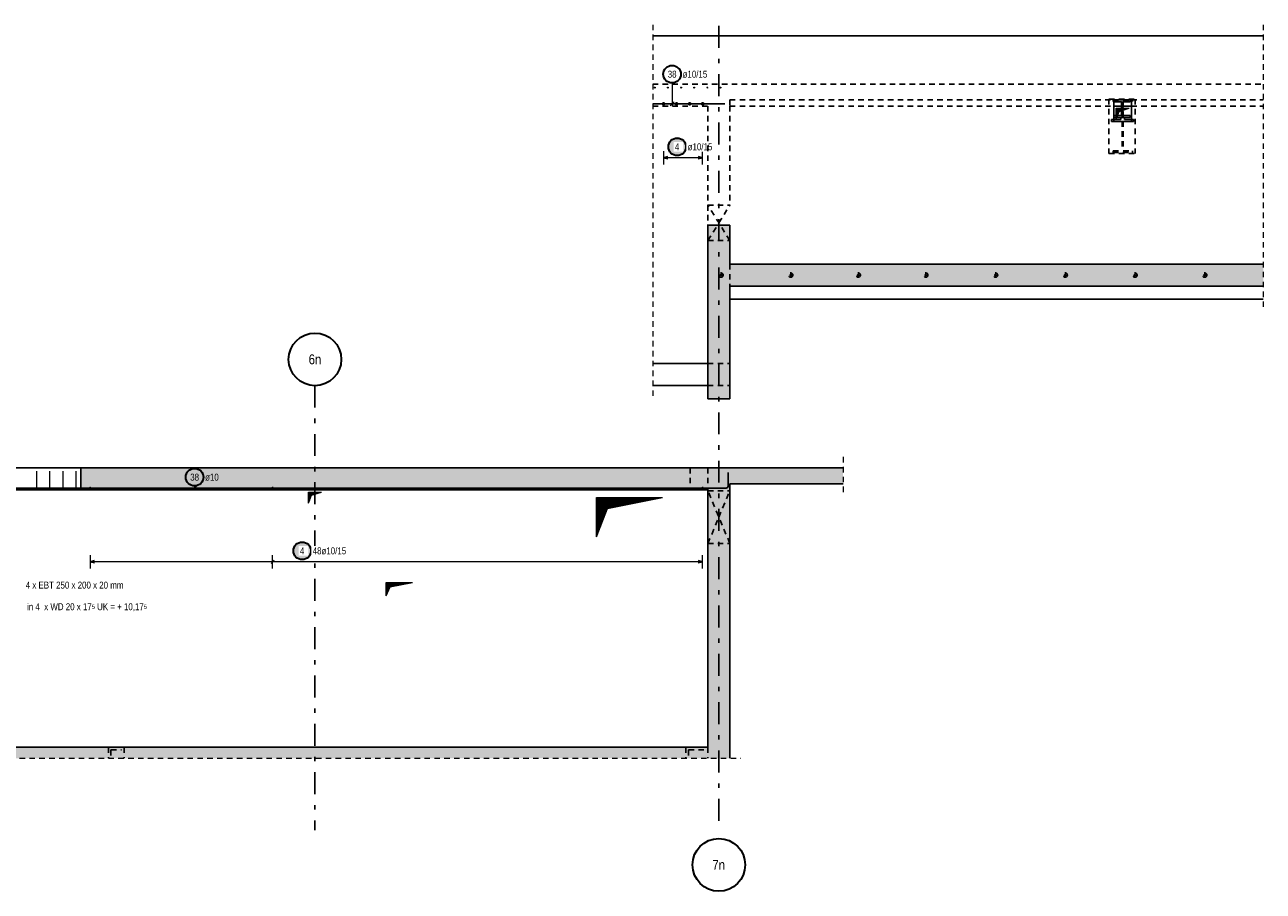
# Model space of a CAD drawing. Header units: millimetres. Extents: x -5 to 96, y -36 to 51.
# Tile 2 of 46: x 27 to 55, y -32 to -12. Entities that reach past the tile are written whole.
import ezdxf
from ezdxf.enums import TextEntityAlignment as Align

# ---------------------------------------------------------------- set-up
doc = ezdxf.new("R2010")
doc.units = ezdxf.units.MM
doc.linetypes.add('DASHDOTX2', pattern=[2, 1, -0.5, 0, -0.5])
doc.linetypes.add('HIDDEN', pattern=[0.375, 0.25, -0.125])
for name, color, linetype, lineweight in [('Achsen', 7, 'Continuous', 20), ('Geschnittene Kanten', 7, 'Continuous', 20), ('nplo Bewehrung', 7, 'Continuous', 20), ('Schraffuren', 7, 'Continuous', 20), ('Texte', 7, 'Continuous', 20)]:
    doc.layers.add(name, color=color, linetype=linetype, lineweight=lineweight)
doc.styles.add('Arial Narrow', font='ARIALN.TTF')
pattern_1 = [(45, (0, 0), (-0.00367695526, 0.00367695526), [])]

msp = doc.modelspace()

# ---------------------------------------------------------------- hatches: boundary and pattern name
at = {"lineweight": 13}
h = msp.add_hatch(dxfattribs=at)
h.set_pattern_fill('Mau', color=6, scale=0.01, angle=45, style=0, pattern_type=2)
h.set_pattern_definition(pattern_1)
h.paths.add_polyline_path([(51.656217, -14.32166), (51.723996, -14.144854), (51.956217, -14.07166), (51.656217, -14.07166)])
at = {"lineweight": 25, "true_color": 0xffffff}
for points in [[(41.876788, -14.95), (41.876654, -14.942322), (41.876253, -14.934654), (41.875583, -14.927004), (41.874647, -14.919382), (41.873446, -14.911797), (41.871981, -14.904259), (41.870254, -14.896777), (41.868266, -14.88936), (41.866021, -14.882016), (41.863521, -14.874756), (41.860769, -14.867587), (41.857768, -14.860518), (41.854523, -14.853558), (41.851037, -14.846716), (41.847314, -14.84), (41.843359, -14.833418), (41.839177, -14.826978), (41.834772, -14.820687), (41.830151, -14.814554), (41.825318, -14.808587), (41.82028, -14.802791), (41.815043, -14.797175), (41.809613, -14.791745), (41.803997, -14.786508), (41.798202, -14.78147), (41.792234, -14.776638), (41.786101, -14.772016), (41.779811, -14.767612), (41.773371, -14.763429), (41.766788, -14.759474), (41.760072, -14.755752), (41.75323, -14.752265), (41.746271, -14.74902), (41.739202, -14.74602), (41.732033, -14.743268), (41.724772, -14.740768), (41.717429, -14.738522), (41.710011, -14.736535), (41.702529, -14.734808), (41.694991, -14.733342), (41.687407, -14.732141), (41.679785, -14.731205), (41.672135, -14.730536), (41.664466, -14.730134), (41.656788, -14.73), (41.649111, -14.730134), (41.641442, -14.730536), (41.633792, -14.731205), (41.62617, -14.732141), (41.618586, -14.733342), (41.611048, -14.734808), (41.603566, -14.736535), (41.596148, -14.738522), (41.588805, -14.740768), (41.581544, -14.743268), (41.574375, -14.74602), (41.567306, -14.74902), (41.560347, -14.752265), (41.553505, -14.755752), (41.546788, -14.759474), (41.540206, -14.763429), (41.533766, -14.767612), (41.527476, -14.772016), (41.521343, -14.776638), (41.515375, -14.78147), (41.50958, -14.786508), (41.503964, -14.791745), (41.498534, -14.797175), (41.493297, -14.802791), (41.488259, -14.808587), (41.483426, -14.814554), (41.478805, -14.820687), (41.4744, -14.826978), (41.470218, -14.833418), (41.466263, -14.84), (41.46254, -14.846716), (41.459054, -14.853558), (41.455808, -14.860518), (41.452808, -14.867587), (41.450056, -14.874756), (41.447556, -14.882016), (41.445311, -14.88936), (41.443323, -14.896777), (41.441596, -14.904259), (41.440131, -14.911797), (41.438929, -14.919382), (41.437994, -14.927004), (41.437324, -14.934654), (41.436922, -14.942322), (41.436788, -14.95), (41.436922, -14.957678), (41.437324, -14.965346), (41.437994, -14.972996), (41.438929, -14.980618), (41.440131, -14.988203), (41.441596, -14.995741), (41.443323, -15.003223), (41.445311, -15.01064), (41.447556, -15.017984), (41.450056, -15.025244), (41.452808, -15.032413), (41.455808, -15.039482), (41.459054, -15.046442), (41.46254, -15.053284), (41.466263, -15.06), (41.470218, -15.066582), (41.4744, -15.073022), (41.478805, -15.079313), (41.483426, -15.085446), (41.488259, -15.091413), (41.493297, -15.097209), (41.498534, -15.102825), (41.503964, -15.108255), (41.50958, -15.113492), (41.515375, -15.11853), (41.521343, -15.123362), (41.527476, -15.127984), (41.533766, -15.132388), (41.540206, -15.136571), (41.546788, -15.140526), (41.553505, -15.144248), (41.560347, -15.147735), (41.567306, -15.15098), (41.574375, -15.15398), (41.581544, -15.156732), (41.588805, -15.159232), (41.596148, -15.161478), (41.603566, -15.163465), (41.611048, -15.165192), (41.618586, -15.166658), (41.62617, -15.167859), (41.633792, -15.168795), (41.641442, -15.169464), (41.649111, -15.169866), (41.656788, -15.17), (41.664466, -15.169866), (41.672135, -15.169464), (41.679785, -15.168795), (41.687407, -15.167859), (41.694991, -15.166658), (41.702529, -15.165192), (41.710011, -15.163465), (41.717429, -15.161478), (41.724772, -15.159232), (41.732033, -15.156732), (41.739202, -15.15398), (41.746271, -15.15098), (41.75323, -15.147735), (41.760072, -15.144248), (41.766788, -15.140526), (41.773371, -15.136571), (41.779811, -15.132388), (41.786101, -15.127984), (41.792234, -15.123362), (41.798202, -15.11853), (41.803997, -15.113492), (41.809613, -15.108255), (41.815043, -15.102825), (41.82028, -15.097209), (41.825318, -15.091413), (41.830151, -15.085446), (41.834772, -15.079313), (41.839177, -15.073022), (41.843359, -15.066582), (41.847314, -15.06), (41.851037, -15.053284), (41.854523, -15.046442), (41.857768, -15.039482), (41.860769, -15.032413), (41.863521, -15.025244), (41.866021, -15.017984), (41.868266, -15.01064), (41.870254, -15.003223), (41.871981, -14.995741), (41.873446, -14.988203), (41.874647, -14.980618), (41.875583, -14.972996), (41.876253, -14.965346)], [(33.334757, -24.15), (33.334623, -24.142322), (33.334221, -24.134654), (33.333552, -24.127004), (33.332616, -24.119382), (33.331415, -24.111797), (33.32995, -24.104259), (33.328222, -24.096777), (33.326235, -24.08936), (33.32399, -24.082016), (33.32149, -24.074756), (33.318738, -24.067587), (33.315737, -24.060518), (33.312492, -24.053558), (33.309006, -24.046716), (33.305283, -24.04), (33.301328, -24.033418), (33.297146, -24.026978), (33.292741, -24.020687), (33.28812, -24.014554), (33.283287, -24.008587), (33.278249, -24.002791), (33.273012, -23.997175), (33.267582, -23.991745), (33.261966, -23.986508), (33.256171, -23.98147), (33.250203, -23.976638), (33.24407, -23.972016), (33.23778, -23.967612), (33.23134, -23.963429), (33.224757, -23.959474), (33.218041, -23.955752), (33.211199, -23.952265), (33.204239, -23.94902), (33.197171, -23.94602), (33.190002, -23.943268), (33.182741, -23.940768), (33.175398, -23.938522), (33.16798, -23.936535), (33.160498, -23.934808), (33.15296, -23.933342), (33.145375, -23.932141), (33.137754, -23.931205), (33.130104, -23.930536), (33.122435, -23.930134), (33.114757, -23.93), (33.107079, -23.930134), (33.099411, -23.930536), (33.091761, -23.931205), (33.084139, -23.932141), (33.076555, -23.933342), (33.069017, -23.934808), (33.061534, -23.936535), (33.054117, -23.938522), (33.046774, -23.940768), (33.039513, -23.943268), (33.032344, -23.94602), (33.025275, -23.94902), (33.018316, -23.952265), (33.011474, -23.955752), (33.004757, -23.959474), (32.998175, -23.963429), (32.991735, -23.967612), (32.985445, -23.972016), (32.979312, -23.976638), (32.973344, -23.98147), (32.967549, -23.986508), (32.961932, -23.991745), (32.956503, -23.997175), (32.951265, -24.002791), (32.946228, -24.008587), (32.941395, -24.014554), (32.936774, -24.020687), (32.932369, -24.026978), (32.928187, -24.033418), (32.924232, -24.04), (32.920509, -24.046716), (32.917023, -24.053558), (32.913777, -24.060518), (32.910777, -24.067587), (32.908025, -24.074756), (32.905525, -24.082016), (32.90328, -24.08936), (32.901292, -24.096777), (32.899565, -24.104259), (32.8981, -24.111797), (32.896898, -24.119382), (32.895962, -24.127004), (32.895293, -24.134654), (32.894891, -24.142322), (32.894757, -24.15), (32.894891, -24.157678), (32.895293, -24.165346), (32.895962, -24.172996), (32.896898, -24.180618), (32.8981, -24.188203), (32.899565, -24.195741), (32.901292, -24.203223), (32.90328, -24.21064), (32.905525, -24.217984), (32.908025, -24.225244), (32.910777, -24.232413), (32.913777, -24.239482), (32.917023, -24.246442), (32.920509, -24.253284), (32.924232, -24.26), (32.928187, -24.266582), (32.932369, -24.273022), (32.936774, -24.279313), (32.941395, -24.285446), (32.946228, -24.291413), (32.951265, -24.297209), (32.956503, -24.302825), (32.961932, -24.308255), (32.967549, -24.313492), (32.973344, -24.31853), (32.979312, -24.323362), (32.985445, -24.327984), (32.991735, -24.332388), (32.998175, -24.336571), (33.004757, -24.340526), (33.011474, -24.344248), (33.018316, -24.347735), (33.025275, -24.35098), (33.032344, -24.35398), (33.039513, -24.356732), (33.046774, -24.359232), (33.054117, -24.361478), (33.061534, -24.363465), (33.069017, -24.365192), (33.076555, -24.366658), (33.084139, -24.367859), (33.091761, -24.368795), (33.099411, -24.369464), (33.107079, -24.369866), (33.114757, -24.37), (33.122435, -24.369866), (33.130104, -24.369464), (33.137754, -24.368795), (33.145375, -24.367859), (33.15296, -24.366658), (33.160498, -24.365192), (33.16798, -24.363465), (33.175398, -24.361478), (33.182741, -24.359232), (33.190002, -24.356732), (33.197171, -24.35398), (33.204239, -24.35098), (33.211199, -24.347735), (33.218041, -24.344248), (33.224757, -24.340526), (33.23134, -24.336571), (33.23778, -24.332388), (33.24407, -24.327984), (33.250203, -24.323362), (33.256171, -24.31853), (33.261966, -24.313492), (33.267582, -24.308255), (33.273012, -24.302825), (33.278249, -24.297209), (33.283287, -24.291413), (33.28812, -24.285446), (33.292741, -24.279313), (33.297146, -24.273022), (33.301328, -24.266582), (33.305283, -24.26), (33.309006, -24.253284), (33.312492, -24.246442), (33.315737, -24.239482), (33.318738, -24.232413), (33.32149, -24.225244), (33.32399, -24.217984), (33.326235, -24.21064), (33.328222, -24.203223), (33.32995, -24.195741), (33.331415, -24.188203), (33.332616, -24.180618), (33.333552, -24.172996), (33.334221, -24.165346)]]:
    msp.add_hatch(color=7, dxfattribs=at).paths.add_polyline_path(points)
at = {"layer": 'Schraffuren', "lineweight": 13, "true_color": 0xd7ffd7}
for points in [[(42.856215, -17.62166), (42.856215, -16.73166), (42.356215, -16.73166), (42.356217, -17.62166)], [(55.008357, -18.12166), (55.008357, -17.62166), (42.356217, -17.62166), (42.356217, -18.12166)], [(42.856215, -20.69166), (42.856215, -18.12166), (42.356217, -18.12166), (42.356215, -20.69166)], [(45.439049, -22.62249), (45.439049, -22.26249), (28.075476, -22.26249), (28.075476, -22.76249), (42.856962, -22.76249), (42.856962, -22.62249)], [(42.856216, -28.622478), (42.856216, -22.76249), (42.356216, -22.76249), (42.356216, -28.62249)], [(42.856216, -28.87249), (42.856216, -28.622478), (22.87703, -28.622478), (22.87703, -28.87249)]]:
    msp.add_hatch(color=254, dxfattribs=at).paths.add_polyline_path(points)
at = {"layer": 'Texte', "lineweight": 13}
h = msp.add_hatch(dxfattribs=at)
h.set_pattern_fill('Mau', color=6, scale=0.01, angle=45, style=0, pattern_type=2)
h.set_pattern_definition(pattern_1)
h.paths.add_polyline_path([(33.257055, -23.06249), (33.325724, -22.883561), (33.557055, -22.81249), (33.257055, -22.81249)])
h = msp.add_hatch(dxfattribs=at)
h.set_pattern_fill('Mau', color=6, scale=0.01, angle=45, style=0, pattern_type=2)
h.set_pattern_definition(pattern_1)
h.paths.add_polyline_path([(39.820771, -23.83249), (40.070771, -23.18249), (41.320771, -22.93249), (39.820771, -22.93249)])
h = msp.add_hatch(dxfattribs=at)
h.set_pattern_fill('Mau', color=6, scale=0.01, angle=45, style=0, pattern_type=2)
h.set_pattern_definition(pattern_1)
h.paths.add_polyline_path([(35.026962, -25.17249), (35.120506, -24.969504), (35.626962, -24.87249), (35.026962, -24.87249)])

# ---------------------------------------------------------------- linework, layer by layer
at = {"color": 5, "linetype": 'HIDDEN', "lineweight": 18, "ltscale": 0.5}
for p, q in [((41.101041, -12.17166), (41.101041, -20.631648)), ((55.008357, -12.17166), (55.008357, -18.67166)), ((45.439049, -22.01249), (45.439049, -22.87249)), ((22.62703, -28.87249), (43.106216, -28.87249))]:
    msp.add_line(p, q, dxfattribs=at)
at = {"color": 3, "linetype": 'Continuous', "lineweight": 25}
for p, q in [((41.101041, -12.42166), (55.008357, -12.42166)), ((51.606217, -13.88166), (52.006217, -13.88166)), ((51.606217, -13.88166), (51.606217, -14.02166)), ((51.606217, -14.02166), (51.779717, -14.02166)), ((51.606217, -14.02166), (51.606217, -14.37166)), ((51.608217, -13.88166), (51.608217, -13.92966)), ((51.608217, -13.92966), (51.779717, -13.92966)), ((51.779717, -13.92966), (51.779717, -14.02166)), ((51.779717, -14.02166), (51.808717, -14.02166)), ((51.779717, -14.02166), (51.779717, -14.23366)), ((51.808717, -13.92966), (51.980217, -13.92966)), ((51.808717, -13.92966), (51.808717, -14.02166)), ((51.808717, -14.02166), (52.006217, -14.02166)), ((51.808717, -14.02166), (51.808717, -14.23366)), ((51.980217, -13.88166), (51.980217, -13.92966)), ((52.006217, -13.88166), (52.006217, -14.02166)), ((52.006217, -14.02166), (52.006217, -14.37166)), ((51.606217, -14.33166), (51.764232, -14.33166)), ((51.606217, -14.37166), (52.006217, -14.37166)), ((51.608217, -14.23366), (51.779717, -14.23366)), ((51.608217, -14.23366), (51.608217, -14.28166)), ((51.608217, -14.28166), (51.764232, -14.28166)), ((51.764232, -14.28166), (51.764232, -14.33166)), ((51.808717, -14.23366), (51.980217, -14.23366)), ((51.844232, -14.28166), (51.980217, -14.28166)), ((51.844232, -14.28166), (51.844232, -14.33166)), ((51.844232, -14.33166), (52.006217, -14.33166)), ((51.980217, -14.23366), (51.980217, -14.28166)), ((42.856962, -18.42166), (55.008357, -18.42166)), ((42.856962, -18.42166), (42.856962, -19.88166)), ((41.101041, -19.881648), (42.356217, -19.881648)), ((42.856217, -19.881648), (42.856962, -19.881648)), ((41.101041, -20.381648), (42.356217, -20.381648)), ((25.475476, -22.26249), (28.075476, -22.26249)), ((25.475476, -22.76249), (28.075476, -22.76249))]:
    msp.add_line(p, q, dxfattribs=at)
at = {"color": 3, "linetype": 'HIDDEN', "lineweight": 25, "ltscale": 0.5}
for p, q in [((41.101041, -13.52166), (55.008357, -13.52166)), ((41.101041, -14.02166), (42.356217, -14.02166)), ((42.856217, -14.02166), (42.856962, -14.02166)), ((42.856217, -14.02166), (42.856217, -16.28166)), ((42.856962, -13.88166), (51.606217, -13.88166)), ((42.856962, -13.88166), (42.856962, -14.02166)), ((42.856962, -14.02166), (51.606217, -14.02166)), ((51.494232, -13.86166), (52.094232, -13.86166)), ((51.494232, -13.86166), (51.494232, -15.10166)), ((51.587082, -13.88166), (51.587082, -13.91966)), ((51.587082, -13.91966), (51.795082, -13.91966)), ((51.795082, -13.91966), (51.795082, -15.04366)), ((51.819082, -13.91966), (52.027082, -13.91966)), ((51.819082, -13.91966), (51.819082, -15.04366)), ((52.006217, -13.88166), (55.008357, -13.88166)), ((52.006217, -14.02166), (55.008357, -14.02166)), ((52.027082, -13.88166), (52.027082, -13.91966)), ((52.094232, -13.86166), (52.094232, -15.10166)), ((51.554232, -14.33166), (51.606217, -14.33166)), ((51.554232, -14.33166), (51.554232, -14.37166)), ((51.554232, -14.37166), (51.606217, -14.37166)), ((51.764232, -14.28166), (51.844232, -14.28166)), ((52.006217, -14.33166), (52.054232, -14.33166)), ((52.006217, -14.37166), (52.054232, -14.37166)), ((52.054232, -14.33166), (52.054232, -14.37166)), ((51.494232, -15.10166), (52.094232, -15.10166)), ((51.587082, -15.04366), (51.795082, -15.04366)), ((51.587082, -15.04366), (51.587082, -15.08166)), ((51.587082, -15.08166), (52.027082, -15.08166)), ((51.819082, -15.04366), (52.027082, -15.04366)), ((52.027082, -15.04366), (52.027082, -15.08166)), ((42.356962, -16.28166), (42.856217, -16.28166)), ((42.356962, -16.28166), (42.356962, -17.08166)), ((42.356962, -17.08166), (42.856217, -17.08166)), ((42.856217, -17.62166), (42.856217, -18.12166)), ((42.356217, -19.881648), (42.856217, -19.881648)), ((42.356217, -20.381648), (42.856217, -20.381648)), ((41.956216, -22.26249), (41.956216, -22.76249)), ((42.356216, -22.26249), (42.356216, -22.76249)), ((42.357071, -22.78249), (42.856216, -22.78249)), ((42.357071, -22.78249), (42.357071, -23.98249)), ((42.357071, -23.98249), (42.856216, -23.98249)), ((28.699848, -28.622478), (28.699848, -28.87249)), ((29.059848, -28.622478), (29.059848, -28.87249)), ((41.857869, -28.622478), (41.857869, -28.87249)), ((42.356216, -28.622478), (42.357869, -28.622478)), ((42.357869, -28.622478), (42.357869, -28.87249))]:
    msp.add_line(p, q, dxfattribs=at)
at = {"color": 5, "linetype": 'Continuous', "lineweight": 18, "ltscale": 0.5}
for p, q in [((41.541855, -13.497192), (41.541855, -14.02166)), ((41.346383, -15.05), (41.346383, -15.35)), ((42.236899, -15.2), (41.346383, -15.2)), ((42.236899, -15.35), (42.236899, -15.05)), ((30.66413, -22.671766), (30.66413, -22.77249)), ((28.285485, -24.25), (28.285485, -24.55)), ((32.441225, -24.55), (32.441225, -24.25)), ((42.236899, -24.55), (42.236899, -24.25)), ((42.236899, -24.4), (28.285485, -24.4))]:
    msp.add_line(p, q, dxfattribs=at)
at = {"color": 3, "linetype": 'Continuous', "lineweight": 25, "ltscale": 0.5}
for p, q in [((41.101041, -13.97166), (42.746217, -13.97166)), ((41.497661, -14.015854), (41.586049, -13.927465)), ((41.446383, -15.173205), (41.346383, -15.2)), ((41.346383, -15.2), (41.446383, -15.226795)), ((42.236899, -15.2), (42.136899, -15.173205)), ((42.136899, -15.226795), (42.236899, -15.2)), ((42.816962, -22.68249), (42.816962, -22.36249)), ((24.816962, -22.72249), (42.776962, -22.72249)), ((30.619935, -22.766684), (30.708324, -22.678295)), ((28.385485, -24.373205), (28.285485, -24.4)), ((28.285485, -24.4), (28.385485, -24.426795)), ((32.40587, -24.435355), (32.476581, -24.364645)), ((42.236899, -24.4), (42.136899, -24.373205)), ((42.136899, -24.426795), (42.236899, -24.4))]:
    msp.add_line(p, q, dxfattribs=at)
at = {"color": 6, "linetype": 'Continuous', "lineweight": 13}
for p, q in [((51.656217, -14.32166), (51.656217, -14.07166)), ((51.656217, -14.07166), (51.956217, -14.07166)), ((51.723996, -14.144854), (51.956217, -14.07166)), ((51.656217, -14.32166), (51.723996, -14.144854))]:
    msp.add_line(p, q, dxfattribs=at)
at = {"color": 2, "linetype": 'Continuous', "lineweight": 35, "ltscale": 0.5}
for centre in [(41.541855, -13.297192), (41.656788, -14.95), (30.66413, -22.471766), (33.114757, -24.15)]:
    msp.add_circle(centre, 0.2, dxfattribs=at)
at = {"color": 4, "linetype": 'Continuous', "lineweight": 50, "ltscale": 0.5}
for centre, radius in [((41.346383, -13.97166), 0.01), ((41.346383, -13.97166), 0.01), ((41.346383, -13.97166), 0.009), ((41.346383, -13.97166), 0.007), ((41.346383, -13.97166), 0.005), ((41.346383, -13.97166), 0.003), ((41.346383, -13.97166), 0.001), ((41.643222, -13.97166), 0.01), ((41.643222, -13.97166), 0.01), ((41.643222, -13.97166), 0.009), ((41.643222, -13.97166), 0.007), ((41.643222, -13.97166), 0.005), ((41.643222, -13.97166), 0.003), ((41.643222, -13.97166), 0.001), ((41.94006, -13.97166), 0.01), ((41.94006, -13.97166), 0.01), ((41.94006, -13.97166), 0.009), ((41.94006, -13.97166), 0.007), ((41.94006, -13.97166), 0.005), ((41.94006, -13.97166), 0.003), ((41.94006, -13.97166), 0.001), ((42.236899, -13.97166), 0.01), ((42.236899, -13.97166), 0.01), ((42.236899, -13.97166), 0.009), ((42.236899, -13.97166), 0.007), ((42.236899, -13.97166), 0.005), ((42.236899, -13.97166), 0.003), ((42.236899, -13.97166), 0.001)]:
    msp.add_circle(centre, radius, dxfattribs=at)
at = {"color": 3, "linetype": 'HIDDEN', "lineweight": 25, "ltscale": 0.5}
for centre, radius in [((42.656215, -17.87166), 0.05), ((42.656215, -17.87166), 0.016), ((44.244548, -17.87166), 0.05), ((44.244548, -17.87166), 0.016), ((45.782882, -17.87166), 0.05), ((45.782882, -17.87166), 0.016), ((47.321215, -17.87166), 0.05), ((47.321215, -17.87166), 0.016), ((48.909548, -17.87166), 0.05), ((48.909548, -17.87166), 0.016), ((50.497882, -17.87166), 0.05), ((50.497882, -17.87166), 0.016), ((52.086215, -17.87166), 0.05), ((52.086215, -17.87166), 0.016), ((53.674548, -17.87166), 0.05), ((53.674548, -17.87166), 0.016)]:
    msp.add_circle(centre, radius, dxfattribs=at)
at = {"color": 3, "linetype": 'Continuous', "lineweight": 25, "ltscale": 0.5}
for centre in [(28.285485, -22.71249), (28.285485, -22.71249), (32.441225, -22.71249), (32.441225, -22.71249), (42.236899, -22.71249), (42.236899, -22.71249)]:
    msp.add_circle(centre, 0.01, dxfattribs=at)
msp.add_arc((42.776962, -22.68249), 0.04, 270, 0, dxfattribs=at)
at = {"layer": 'Achsen', "color": 3, "linetype": 'DASHDOTX2', "lineweight": 25, "ltscale": 0.5}
for p, q in [((42.607008, -12.196867), (42.607008, -30.514001)), ((33.407008, -20.389951), (33.407008, -30.514001))]:
    msp.add_line(p, q, dxfattribs=at)
at = {"layer": 'Achsen', "color": 3, "linetype": 'HIDDEN', "lineweight": 25, "ltscale": 0.5}
for p, q in [((42.856962, -17.08166), (42.356962, -16.28166)), ((42.606962, -16.68166), (42.856962, -16.28166)), ((42.356962, -17.08166), (42.606962, -16.68166)), ((42.856216, -23.980438), (42.357071, -22.78249)), ((42.607071, -23.38249), (42.856216, -22.784541)), ((42.357071, -23.98249), (42.607071, -23.38249)), ((28.759848, -28.682478), (28.999848, -28.682478)), ((28.759848, -28.68249), (28.759848, -28.81249)), ((41.917869, -28.682478), (42.297869, -28.682478)), ((41.917869, -28.68249), (41.917869, -28.81249))]:
    msp.add_line(p, q, dxfattribs=at)
at = {"layer": 'Achsen', "color": 3, "linetype": 'Continuous', "lineweight": 25}
for p, q in [((42.856216, -22.784541), (42.857071, -22.78249)), ((42.857071, -23.98249), (42.856216, -23.980438))]:
    msp.add_line(p, q, dxfattribs=at)
at = {"layer": 'Achsen', "color": 2, "linetype": 'Continuous', "lineweight": 35}
for centre in [(33.407008, -19.789951), (42.607008, -31.300421)]:
    msp.add_circle(centre, 0.6, dxfattribs=at)
at = {"layer": 'Geschnittene Kanten', "color": 3, "linetype": 'Continuous', "lineweight": 25}
for p, q in [((42.356215, -16.73166), (42.856215, -16.73166)), ((42.356217, -16.73166), (42.356217, -17.62166)), ((42.856217, -16.73166), (42.856217, -17.62166)), ((42.356217, -17.62166), (42.356217, -18.12166)), ((42.856215, -17.62166), (55.008357, -17.62166)), ((42.356217, -18.12166), (42.356217, -20.69166)), ((42.856215, -18.12166), (55.008357, -18.12166)), ((42.856217, -18.12166), (42.856217, -20.69166)), ((42.356215, -20.69166), (42.856215, -20.69166)), ((28.075476, -22.26249), (45.439049, -22.26249)), ((28.075476, -22.26249), (28.075476, -22.76249)), ((28.075476, -22.76249), (42.356216, -22.76249)), ((42.356216, -22.76249), (42.356216, -28.62249)), ((42.856216, -22.76249), (42.856962, -22.76249)), ((42.856216, -22.76249), (42.856216, -28.622478)), ((42.856962, -22.62249), (45.439049, -22.62249)), ((42.856962, -22.62249), (42.856962, -22.76249)), ((23.37703, -28.622478), (42.356216, -28.622478)), ((42.856216, -28.622478), (42.856216, -28.87249))]:
    msp.add_line(p, q, dxfattribs=at)
at = {"layer": 'nplo Bewehrung', "color": 9, "linetype": 'Continuous', "lineweight": 0, "ltscale": 0.5}
for p, q in [((27.072975, -22.72249), (27.072975, -22.33249)), ((27.370475, -22.72249), (27.370475, -22.33249)), ((27.667974, -22.72249), (27.667974, -22.33249)), ((27.965474, -22.72249), (27.965474, -22.33249))]:
    msp.add_line(p, q, dxfattribs=at)
for centre in [(41.1462, -13.60166), (41.1462, -13.60166), (41.445945, -13.60166), (41.445945, -13.60166), (41.745691, -13.60166), (41.745691, -13.60166), (42.045436, -13.60166), (42.045436, -13.60166), (42.345182, -13.60166), (42.345182, -13.60166), (42.644928, -13.60166), (42.644928, -13.60166), (41.1462, -13.97166), (41.1462, -13.97166), (41.445945, -13.97166), (41.445945, -13.97166), (41.745691, -13.97166), (41.745691, -13.97166), (42.045436, -13.97166), (42.045436, -13.97166), (42.345182, -13.97166), (42.345182, -13.97166), (42.644928, -13.97166), (42.644928, -13.97166)]:
    msp.add_circle(centre, 0.01, dxfattribs=at)
at = {"layer": 'Texte', "color": 6, "linetype": 'Continuous', "lineweight": 13}
for p, q in [((33.257055, -23.06249), (33.257055, -22.81249)), ((33.257055, -22.81249), (33.557055, -22.81249)), ((33.325724, -22.883561), (33.557055, -22.81249)), ((33.257055, -23.06249), (33.325724, -22.883561)), ((39.820771, -23.83249), (39.820771, -22.93249)), ((39.820771, -22.93249), (41.320771, -22.93249)), ((40.070771, -23.18249), (41.320771, -22.93249)), ((39.820771, -23.83249), (40.070771, -23.18249)), ((35.026962, -25.17249), (35.026962, -24.87249)), ((35.026962, -24.87249), (35.626962, -24.87249)), ((35.026962, -25.17249), (35.120506, -24.969504)), ((35.120506, -24.969504), (35.626962, -24.87249))]:
    msp.add_line(p, q, dxfattribs=at)

# ---------------------------------------------------------------- texts
at = {"color": 2, "lineweight": 35, "style": 'Arial Narrow'}
msp.add_text('4 x EBT 250 x 200 x 20 mm', height=0.1575, dxfattribs=at).set_placement((26.8175, -25.009033))
at = {"color": 2, "lineweight": 35, "char_height": 0.1575, "attachment_point": 1, "line_spacing_factor": 0.9, "style": 'Arial Narrow'}
for s, insert in [('38', (41.44263, -13.218442)), ('ø10/15', (41.781855, -13.218442)), ('38', (30.564905, -22.393016)), ('ø10', (30.90413, -22.393016))]:
    msp.add_mtext(s, dxfattribs=dict(at, insert=insert))
at = {"layer": 'Achsen', "color": 4, "lineweight": 50, "style": 'Arial Narrow'}
for s, p in [('6n', (33.407008, -19.789951)), ('7n', (42.603808, -31.300421))]:
    msp.add_text(s, height=0.225, dxfattribs=at).set_placement(p, align=Align.MIDDLE_CENTER)
at = {"layer": 'Achsen', "color": 2, "lineweight": 35, "insert": (26.797122, -25.530552), "char_height": 0.1575, "attachment_point": 7, "line_spacing_factor": 0.9, "style": 'Arial Narrow'}
msp.add_mtext(' in 4  x WD 20 x 17{\\A1;\\H.6x;\\S5;} UK = + 10,17{\\A1;\\H.6x;\\S5;}', dxfattribs=at)

# ---------------------------------------------------------------- next in the draw order: texts
at = {"color": 2, "lineweight": 35, "char_height": 0.1575, "attachment_point": 1, "line_spacing_factor": 0.9, "style": 'Arial Narrow', "bg_fill": 3, "box_fill_scale": 1.2, "bg_fill_color": 256, "bg_fill_true_color": 13158600, "bg_fill_transparency": 0}
for s, insert in [('4', (41.607176, -14.87125)), ('ø10/15', (41.896788, -14.87125)), ('4', (33.065145, -24.07125)), ('48ø10/15', (33.354757, -24.07125))]:
    msp.add_mtext(s, dxfattribs=dict(at, insert=insert))

# ---------------------------------------------------------------- next in the draw order: linework, layer by layer
at = {"color": 3, "linetype": 'HIDDEN', "lineweight": 25, "ltscale": 0.5}
msp.add_line((42.356217, -14.02166), (42.356217, -16.73166), dxfattribs=at)

doc.saveas('drawing.dxf')
